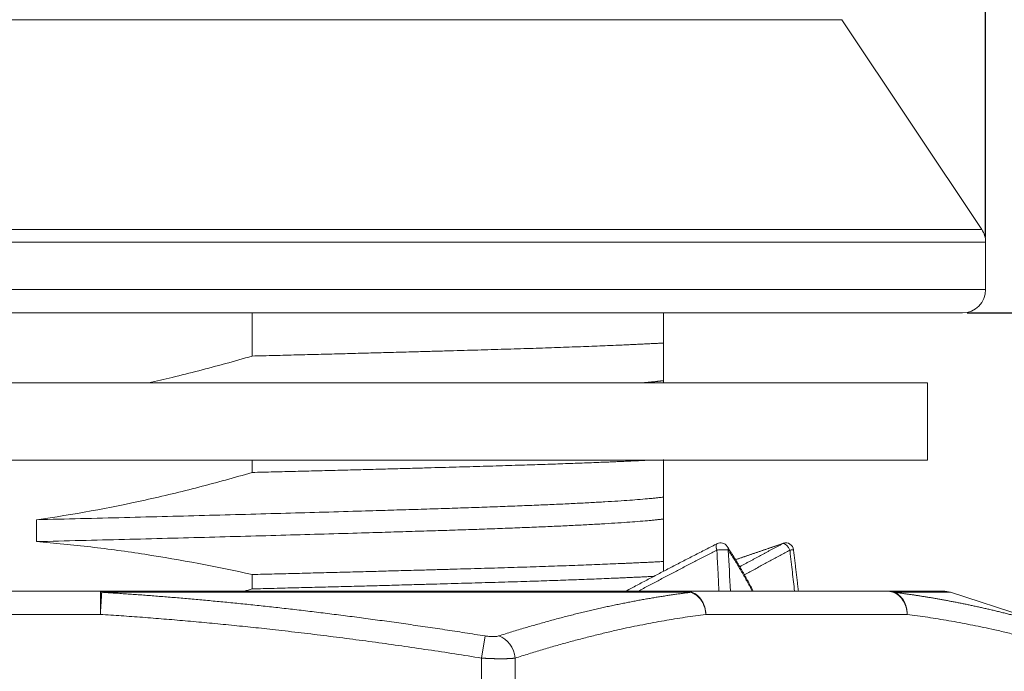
# Model space of a CAD drawing. Header units: millimetres. Extents: x 1891 to 2149, y 1634 to 1816.
# Tile 12 of 22: x 1979.07 to 1991.75, y 1775.14 to 1783.53. Entities that reach past the tile are written whole.
import ezdxf

# ---------------------------------------------------------------- set-up
doc = ezdxf.new("R2010")
doc.units = ezdxf.units.MM
doc.layers.get('Defpoints').update_dxf_attribs({"lineweight": 18})
doc.layers.add('20', color=7, linetype='Continuous', lineweight=18)
doc.styles.get("Standard").update_dxf_attribs({"font": 'arial.ttf'})
doc.dimstyles.get("Standard").update_dxf_attribs({"dimtxt": 0.18, "dimasz": 0.18, "dimexe": 0.18, "dimexo": 0.0625, "dimgap": 0.09, "dimtad": 0, "dimtih": 1, "dimtoh": 1, "dimdec": 4, "dimzin": 0, "dimdsep": 46, "dimtxsty": 'Standard', "dimcen": 0.09, "dimadec": 0, "dimazin": 0, "dimtfac": 1, "dimtdec": 4, "dimtofl": 0, "dimtmove": 0, "dimatfit": 3, "dimfxl": 1, "dimtolj": 1, "dimtzin": 0, "dimarcsym": 0})

# ---------------------------------------------------------------- blocks, each defined once
blk = doc.blocks.new('*D2')
at = {"color": 0, "lineweight": -2, "transparency": 16777216}
for p, q in [((2003.912, 1785.757), (2003.912, 1787.757)), ((1989.307, 1783.757), (2004.092, 1783.757)), ((1991.275, 1779.757), (2004.092, 1779.757)), ((2003.912, 1777.757), (2003.912, 1775.757))]:
    blk.add_line(p, q, dxfattribs=at)
at = {"color": 0, "transparency": 16777216}
for points in [[(2003.578, 1785.757), (2004.245, 1785.757), (2003.912, 1783.757)], [(2003.578, 1777.757), (2004.245, 1777.757), (2003.912, 1779.757)]]:
    blk.add_solid(points, dxfattribs=at)
at = {"layer": 'Defpoints', "color": 0, "transparency": 16777216}
for p in [(1989.245, 1783.757), (2003.912, 1783.757), (1991.212, 1779.757)]:
    blk.add_point(p, dxfattribs=at)
at = {"color": 0, "lineweight": 18, "transparency": 16777216, "insert": (2003.912, 1781.757), "char_height": 3, "attachment_point": 5}
blk.add_mtext('\\A1;4', dxfattribs=at)
blk = doc.blocks.new('*D3')
at = {"color": 0, "lineweight": -2, "transparency": 16777216}
for p, q in [((1996.88, 1779.757), (2008.666, 1779.757)), ((2008.486, 1777.757), (2008.486, 1772.562)), ((2008.486, 1763.757), (2008.486, 1769.318)), ((1986.825, 1761.757), (2008.666, 1761.757))]:
    blk.add_line(p, q, dxfattribs=at)
at = {"color": 0, "transparency": 16777216}
for points in [[(2008.153, 1777.757), (2008.819, 1777.757), (2008.486, 1779.757)], [(2008.153, 1763.757), (2008.819, 1763.757), (2008.486, 1761.757)]]:
    blk.add_solid(points, dxfattribs=at)
at = {"layer": 'Defpoints', "color": 0, "transparency": 16777216}
for p in [(1996.817, 1779.757), (2008.486, 1779.757), (1986.762, 1761.757)]:
    blk.add_point(p, dxfattribs=at)
at = {"color": 0, "lineweight": 18, "transparency": 16777216, "insert": (2008.486, 1770.94), "char_height": 3, "attachment_point": 5}
blk.add_mtext('\\A1;18', dxfattribs=at)
blk = doc.blocks.new('*D13')
at = {"color": 0, "lineweight": -2, "transparency": 16777216}
for p, q in [((1963.512, 1780.729), (1963.512, 1805.655)), ((1991.512, 1780.729), (1991.512, 1805.655)), ((1965.512, 1805.475), (1973.899, 1805.475)), ((1989.512, 1805.475), (1981.126, 1805.475))]:
    blk.add_line(p, q, dxfattribs=at)
at = {"color": 0, "transparency": 16777216}
for points in [[(1965.512, 1805.808), (1965.512, 1805.142), (1963.512, 1805.475)], [(1989.512, 1805.808), (1989.512, 1805.142), (1991.512, 1805.475)]]:
    blk.add_solid(points, dxfattribs=at)
at = {"layer": 'Defpoints', "color": 0, "transparency": 16777216}
for p in [(1963.512, 1805.475), (1963.512, 1780.666), (1991.512, 1780.666)]:
    blk.add_point(p, dxfattribs=at)
at = {"color": 0, "lineweight": 18, "transparency": 16777216, "insert": (1977.512, 1805.475), "char_height": 3, "attachment_point": 5}
blk.add_mtext('\\A1;φ28', dxfattribs=at)

msp = doc.modelspace()

# ---------------------------------------------------------------- linework, layer by layer
at = {"layer": '20', "color": 7}
for p, q in [((1989.66089, 1783.53445), (1965.36403, 1783.53445)), ((1991.46208, 1780.83268), (1989.66089, 1783.53445)), ((1991.46208, 1780.83268), (1963.56285, 1780.83268)), ((1963.51246, 1780.66627), (1991.51246, 1780.66627)), ((1991.51246, 1780.0571), (1991.51246, 1780.66627)), ((1963.51246, 1780.0571), (1991.51246, 1780.0571)), ((1963.81246, 1779.7571), (1991.21246, 1779.7571)), ((1982.06219, 1779.20074), (1982.06219, 1779.7571)), ((1987.36246, 1779.36864), (1987.36246, 1779.7571)), ((1964.26246, 1778.8571), (1990.76246, 1778.8571)), ((1990.76246, 1777.8571), (1990.76246, 1778.8571)), ((1964.26246, 1777.8571), (1990.76246, 1777.8571)), ((1982.06219, 1777.70074), (1982.06219, 1777.8571)), ((1987.36246, 1776.42712), (1987.36246, 1776.55365)), ((1982.06219, 1776.20074), (1982.06219, 1776.38575)), ((1980.10655, 1776.17178), (1974.91837, 1776.17178)), ((1987.71679, 1776.1571), (1980.12443, 1776.1571)), ((1990.24104, 1776.17178), (1987.64695, 1776.17178)), ((1990.32876, 1776.1571), (1991.05765, 1776.1571)), ((1992.81815, 1775.58508), (1991.05765, 1776.1571)), ((1980.10655, 1775.87178), (1974.91837, 1775.87178)), ((1985.01801, 1775.30897), (1985.06384, 1775.59429)), ((1985.01801, 1772.23459), (1985.01801, 1775.30897)), ((1985.45103, 1775.30897), (1985.45103, 1772.23459))]:
    msp.add_line(p, q, dxfattribs=at)
for centre, radius, start, end in [((1991.21246, 1780.66627), 0.3, 0, 33.690068), ((1991.21246, 1780.0571), 0.3, 270, 0), ((1988.09789, 1776.6939), 0.1, 33.303417, 116.938813), ((1988.9381, 1776.6939), 0.1, 6.780229, 108.911481), ((1990.96495, 1775.87178), 0.3, 72.000142, 90)]:
    msp.add_arc(centre, radius, start, end, dxfattribs=at)
msp.add_ellipse((1985.19122, 1775.30897), major_axis=(-0.09175, 0.28563), ratio=0.85506806, start_param=4.44434503, end_param=5.74317061, dxfattribs=at)
for points, weights, knots in [([(1987.36246, 1779.36864), (1986.55171, 1779.32502), (1985.18457, 1779.28469), (1983.81742, 1779.24436), (1982.06219, 1779.20074)], [0.962324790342, 0.965767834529, 1, 0.965767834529, 0.962324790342], [0, 0, 0, 0.5, 0.5, 1, 1, 1]), ([(1987.13653, 1777.85709), (1986.36542, 1777.81952), (1985.18457, 1777.78469), (1983.81742, 1777.74436), (1982.06219, 1777.70074)], [0.963773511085, 0.970293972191, 1, 0.965767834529, 0.962324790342], [0, 0, 0, 0.46460537, 0.46460537, 1, 1, 1]), ([(1987.36246, 1777.38389), (1986.80717, 1777.30887), (1984.58924, 1777.23794), (1982.37131, 1777.167), (1979.28423, 1777.09199)], [0.973113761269, 0.941317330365, 1, 0.941317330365, 0.973113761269], [0, 0, 0, 0.5, 0.5, 1, 1, 1]), ([(1987.36246, 1777.10173), (1986.80717, 1777.02672), (1984.58924, 1776.95578), (1982.37131, 1776.88485), (1979.28423, 1776.80983)], [0.973113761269, 0.941317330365, 1, 0.941317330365, 0.973113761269], [0, 0, 0, 0.5, 0.5, 1, 1, 1]), ([(1982.06219, 1776.38575), (1983.81742, 1776.42937), (1985.18457, 1776.4697), (1986.55171, 1776.51003), (1987.36246, 1776.55365)], [0.962324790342, 0.965767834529, 1, 0.965767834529, 0.962324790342], [0, 0, 0, 0.5, 0.5, 1, 1, 1]), ([(1987.24535, 1776.36251), (1986.45274, 1776.3221), (1985.18457, 1776.28469), (1983.81742, 1776.24436), (1982.06219, 1776.20074)], [0.962958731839, 0.968167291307, 1, 0.965767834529, 0.962324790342], [0, 0, 0, 0.48184015, 0.48184015, 1, 1, 1])]:
    msp.add_rational_spline(points, weights, degree=2, knots=knots, dxfattribs=at)
for points, knots in [([(1987.36246, 1778.88389), (1987.36246, 1778.90531), (1987.36246, 1778.93189), (1987.36246, 1778.99479), (1987.36246, 1779.03113), (1987.36246, 1779.11291), (1987.36246, 1779.15833), (1987.36246, 1779.25747), (1987.36246, 1779.31118), (1987.36246, 1779.36864)], [0, 0, 0, 0, 0.25, 0.25, 0.5, 0.5, 0.75, 0.75, 1, 1, 1, 1]), ([(1982.06219, 1779.20074), (1981.83444, 1779.13405), (1981.6058, 1779.07081), (1981.26132, 1778.9817), (1981.14624, 1778.95295), (1980.93022, 1778.901), (1980.82932, 1778.87756), (1980.72828, 1778.85493)], [0, 0, 0, 0, 0.51641207, 0.51641207, 0.7746181, 0.7746181, 1, 1, 1, 1]), ([(1987.36246, 1777.38389), (1987.36246, 1777.40531), (1987.36246, 1777.43189), (1987.36246, 1777.49479), (1987.36246, 1777.53113), (1987.36246, 1777.61291), (1987.36246, 1777.65833), (1987.36246, 1777.75747), (1987.36246, 1777.81118), (1987.36246, 1777.86864)], [0, 0, 0, 0, 0.25, 0.25, 0.5, 0.5, 0.75, 0.75, 1, 1, 1, 1]), ([(1982.06219, 1777.70074), (1981.83444, 1777.63405), (1981.60579, 1777.57081), (1981.26129, 1777.48169), (1981.14621, 1777.45294), (1980.91551, 1777.39747), (1980.79988, 1777.37073), (1980.22087, 1777.24248), (1979.75444, 1777.15711), (1979.28423, 1777.09199)], [0, 0, 0, 0, 0.25, 0.25, 0.375, 0.375, 0.5, 0.5, 1, 1, 1, 1]), ([(1987.36246, 1776.55365), (1987.36246, 1776.61364), (1987.36246, 1776.67052), (1987.36246, 1776.77739), (1987.36246, 1776.82739), (1987.36246, 1776.96587), (1987.36246, 1777.04278), (1987.36246, 1777.10173)], [0, 0, 0, 0, 0.25, 0.25, 0.5, 0.5, 1, 1, 1, 1]), ([(1979.28423, 1776.80983), (1979.51795, 1776.79145), (1979.75113, 1776.76849), (1980.21651, 1776.71388), (1980.44873, 1776.68221), (1981.14375, 1776.57497), (1981.60444, 1776.48719), (1982.06219, 1776.38575)], [0, 0, 0, 0, 0.25, 0.25, 0.5, 0.5, 1, 1, 1, 1]), ([(1988.04077, 1776.76432), (1988.04243, 1776.77261), (1988.04591, 1776.77859), (1988.05123, 1776.7823), (1988.05191, 1776.78271), (1988.05262, 1776.78307)], [0, 0, 0, 0, 0.87445396, 0.87445396, 1, 1, 1, 1]), ([(1988.18145, 1776.74883), (1988.18302, 1776.74644), (1988.18446, 1776.74401), (1988.18933, 1776.73485), (1988.19193, 1776.7279), (1988.19541, 1776.71414), (1988.19628, 1776.70732), (1988.19646, 1776.70078)], [0, 0, 0, 0, 0.15611988, 0.15611988, 0.57805994, 0.57805994, 1, 1, 1, 1]), ([(1988.92399, 1776.79394), (1988.85538, 1776.77055), (1988.70547, 1776.71937), (1988.49348, 1776.64679), (1988.35, 1776.59753), (1988.28811, 1776.57626)], [0, 0, 0, 0, 0.32507924, 0.7092635, 1, 1, 1, 1]), ([(1988.89714, 1776.78432), (1988.90064, 1776.78659), (1988.9046, 1776.78839), (1988.91038, 1776.78983), (1988.91182, 1776.79011), (1988.91331, 1776.7903)], [0, 0, 0, 0, 0.75787587, 0.75787587, 1, 1, 1, 1]), ([(1988.89714, 1776.78432), (1988.90389, 1776.78582), (1988.91177, 1776.78482), (1988.92853, 1776.77796), (1988.93741, 1776.77211), (1988.94606, 1776.76431)], [0, 0, 0, 0, 0.5, 0.5, 1, 1, 1, 1]), ([(1988.94606, 1776.76431), (1988.95473, 1776.75652), (1988.96316, 1776.74677), (1988.97824, 1776.72495), (1988.98488, 1776.71288), (1988.99007, 1776.70062)], [0, 0, 0, 0, 0.5, 0.5, 1, 1, 1, 1]), ([(1988.05012, 1776.70062), (1988.02765, 1776.68909), (1987.98267, 1776.66602), (1987.91529, 1776.63135), (1987.84789, 1776.59658), (1987.78048, 1776.56171), (1987.71305, 1776.52674), (1987.64562, 1776.49168), (1987.57818, 1776.45652), (1987.51073, 1776.42126), (1987.44326, 1776.38591), (1987.37579, 1776.35046), (1987.3083, 1776.31491), (1987.2408, 1776.27927), (1987.17329, 1776.24353), (1987.10577, 1776.20769), (1987.06081, 1776.18376), (1987.03831, 1776.17178)], [0, 0, 0, 0, 0.06570327, 0.13154125, 0.19751465, 0.26362415, 0.32987043, 0.39625418, 0.46277605, 0.52943669, 0.59623676, 0.66317688, 0.7302577, 0.79747981, 0.86484383, 0.93235037, 1, 1, 1, 1]), ([(1988.19646, 1776.70078), (1988.19536, 1776.70144), (1988.1935, 1776.70208), (1988.18795, 1776.70326), (1988.18424, 1776.7038), (1988.17491, 1776.70471), (1988.16927, 1776.70507), (1988.15637, 1776.70555), (1988.14911, 1776.70567), (1988.13361, 1776.70565), (1988.12539, 1776.7055), (1988.10883, 1776.70497), (1988.1005, 1776.70458), (1988.08449, 1776.70365), (1988.07681, 1776.7031), (1988.06258, 1776.70191), (1988.05602, 1776.70127), (1988.05012, 1776.70062)], [0, 0, 0, 0, 0.125, 0.125, 0.25, 0.25, 0.375, 0.375, 0.5, 0.5, 0.625, 0.625, 0.75, 0.75, 0.875, 0.875, 1, 1, 1, 1]), ([(1988.05012, 1776.70062), (1988.05072, 1776.6883), (1988.05605, 1776.57999), (1988.06473, 1776.40371), (1988.07282, 1776.23974), (1988.07617, 1776.17178)], [0, 0, 0, 0, 0.06986011, 0.6144601, 1, 1, 1, 1]), ([(1988.50619, 1776.17178), (1988.4999, 1776.18376), (1988.48733, 1776.20772), (1988.46814, 1776.24355), (1988.44873, 1776.27929), (1988.42907, 1776.31493), (1988.40916, 1776.35048), (1988.38901, 1776.38593), (1988.36861, 1776.42129), (1988.34796, 1776.45656), (1988.32706, 1776.49173), (1988.30592, 1776.52681), (1988.28453, 1776.5618), (1988.2629, 1776.59669), (1988.24101, 1776.63148), (1988.21889, 1776.66619), (1988.20394, 1776.68925), (1988.19646, 1776.70078)], [0, 0, 0, 0, 0.06674275, 0.13347365, 0.20019294, 0.26690081, 0.33359749, 0.4002832, 0.46695818, 0.53362264, 0.60027684, 0.666921, 0.73355537, 0.80018021, 0.86679575, 0.93340226, 1, 1, 1, 1]), ([(1988.99007, 1776.70062), (1988.96897, 1776.6891), (1988.92672, 1776.66603), (1988.86311, 1776.63135), (1988.79925, 1776.59658), (1988.73513, 1776.56172), (1988.67074, 1776.52675), (1988.6061, 1776.49169), (1988.5412, 1776.45653), (1988.47603, 1776.42128), (1988.43109, 1776.39699), (1988.40788, 1776.38446), (1988.40651, 1776.38372)], [0, 0, 0, 0, 0.10941958, 0.21906475, 0.32893666, 0.43903651, 0.54936543, 0.65992456, 0.77071503, 0.88173793, 0.99299436, 1, 1, 1, 1]), ([(1989.0374, 1776.70564), (1989.03741, 1776.70566), (1989.03732, 1776.70567), (1989.03655, 1776.70565), (1989.03483, 1776.7055), (1989.02943, 1776.70497), (1989.02576, 1776.70459), (1989.01709, 1776.70365), (1989.01209, 1776.7031), (1989.00142, 1776.70191), (1988.99577, 1776.70127), (1988.99007, 1776.70062)], [0, 0, 0, 0, 0.06429792, 0.06429792, 0.29822344, 0.29822344, 0.53214896, 0.53214896, 0.76607448, 0.76607448, 1, 1, 1, 1]), ([(1988.99007, 1776.70062), (1988.99067, 1776.69538), (1989.00155, 1776.60006), (1989.02167, 1776.42378), (1989.0412, 1776.25274), (1989.05045, 1776.17178)], [0, 0, 0, 0, 0.02972666, 0.54072744, 1, 1, 1, 1]), ([(1980.12443, 1776.1571), (1980.12389, 1776.15798), (1980.12283, 1776.15971), (1980.12124, 1776.16197), (1980.1197, 1776.16396), (1980.11819, 1776.16567), (1980.11672, 1776.16713), (1980.1153, 1776.16835), (1980.11392, 1776.16936), (1980.11258, 1776.17017), (1980.11129, 1776.17079), (1980.11004, 1776.17125), (1980.10884, 1776.17156), (1980.10768, 1776.17175), (1980.10692, 1776.17177), (1980.10655, 1776.17178)], [0, 0, 0, 0, 0.09307374, 0.18335249, 0.27085635, 0.35560949, 0.43763962, 0.51697751, 0.59365657, 0.66771243, 0.73918252, 0.80810579, 0.87452234, 0.93847319, 1, 1, 1, 1]), ([(1980.10655, 1775.87178), (1980.10655, 1775.90333), (1980.10655, 1775.93488), (1980.10655, 1775.99488), (1980.10655, 1776.02331), (1980.10655, 1776.07426), (1980.10655, 1776.09677), (1980.10655, 1776.13366), (1980.10655, 1776.14802), (1980.10655, 1776.15761)], [0, 0, 0, 0, 0.25, 0.25, 0.5, 0.5, 0.75, 0.75, 1, 1, 1, 1]), ([(1985.06384, 1775.59429), (1985.0201, 1775.60125), (1984.933, 1775.61512), (1984.80283, 1775.6355), (1984.6737, 1775.65546), (1984.54562, 1775.67498), (1984.41858, 1775.69407), (1984.29259, 1775.71273), (1984.16765, 1775.73096), (1984.04375, 1775.74877), (1983.92091, 1775.76616), (1983.79912, 1775.78313), (1983.67837, 1775.79969), (1983.55869, 1775.81585), (1983.44005, 1775.83161), (1983.32248, 1775.84696), (1983.20596, 1775.86192), (1983.0905, 1775.87649), (1982.9761, 1775.89068), (1982.86276, 1775.90448), (1982.75048, 1775.91791), (1982.63927, 1775.93097), (1982.52912, 1775.94366), (1982.42003, 1775.95599), (1982.31202, 1775.96796), (1982.20507, 1775.97958), (1982.09919, 1775.99085), (1981.99439, 1776.00179), (1981.89065, 1776.01238), (1981.78799, 1776.02265), (1981.6864, 1776.03259), (1981.58589, 1776.0422), (1981.48646, 1776.05151), (1981.3881, 1776.0605), (1981.29082, 1776.06919), (1981.19462, 1776.07759), (1981.0995, 1776.08569), (1981.00546, 1776.0935), (1980.91251, 1776.10103), (1980.82064, 1776.10829), (1980.72985, 1776.11528), (1980.64015, 1776.122), (1980.55154, 1776.12846), (1980.46401, 1776.13467), (1980.37757, 1776.14064), (1980.29222, 1776.14636), (1980.20797, 1776.15185), (1980.15215, 1776.15536), (1980.12443, 1776.1571)], [0, 0, 0, 0, 0.02671342, 0.05320615, 0.07947816, 0.1055294, 0.13135986, 0.15696951, 0.18235832, 0.20752628, 0.23247335, 0.25719954, 0.28170479, 0.3059891, 0.33005242, 0.35389473, 0.37751601, 0.40091624, 0.4240954, 0.44705344, 0.46979033, 0.49230606, 0.51460059, 0.53667391, 0.558526, 0.58015682, 0.60156635, 0.62275454, 0.64372137, 0.66446681, 0.68499083, 0.70529343, 0.72537457, 0.74523424, 0.7648724, 0.78428902, 0.80348408, 0.82245754, 0.84120939, 0.8597396, 0.87804815, 0.89613503, 0.91400022, 0.93164369, 0.94906543, 0.96626541, 0.98324361, 1, 1, 1, 1]), ([(1987.71679, 1776.1571), (1987.69849, 1776.1548), (1987.66157, 1776.15016), (1987.60572, 1776.14279), (1987.54892, 1776.13502), (1987.49117, 1776.12682), (1987.43248, 1776.11818), (1987.37284, 1776.1091), (1987.31226, 1776.09954), (1987.25074, 1776.08951), (1987.18827, 1776.07899), (1987.12487, 1776.06796), (1987.06052, 1776.05642), (1986.99523, 1776.04434), (1986.92901, 1776.03173), (1986.86186, 1776.01856), (1986.79376, 1776.00483), (1986.72474, 1775.99052), (1986.65478, 1775.97562), (1986.5839, 1775.96011), (1986.51208, 1775.944), (1986.43933, 1775.92725), (1986.36566, 1775.90988), (1986.29107, 1775.89185), (1986.21555, 1775.87317), (1986.13911, 1775.85383), (1986.06174, 1775.8338), (1985.98346, 1775.81309), (1985.90426, 1775.79168), (1985.82414, 1775.76956), (1985.74311, 1775.74673), (1985.66117, 1775.72318), (1985.57831, 1775.69889), (1985.49454, 1775.67386), (1985.40986, 1775.64808), (1985.32427, 1775.62158), (1985.26693, 1775.60342), (1985.2381, 1775.59429)], [0, 0, 0, 0, 0.02207268, 0.04452822, 0.06736657, 0.09058768, 0.11419152, 0.13817804, 0.16254719, 0.18729894, 0.21243321, 0.23794996, 0.26384911, 0.2901306, 0.31679439, 0.34384044, 0.37126869, 0.39907908, 0.42727153, 0.45584597, 0.48480234, 0.5141406, 0.5438607, 0.57396257, 0.60444613, 0.6353113, 0.66655803, 0.69818629, 0.73019604, 0.76258722, 0.79535978, 0.82851364, 0.86204874, 0.89596501, 0.93026237, 0.96494074, 1, 1, 1, 1]), ([(1987.64695, 1776.17178), (1987.64911, 1776.17176), (1987.65356, 1776.17171), (1987.66039, 1776.17129), (1987.66757, 1776.17059), (1987.67507, 1776.16951), (1987.68288, 1776.16803), (1987.69099, 1776.16611), (1987.69937, 1776.16367), (1987.70803, 1776.16072), (1987.71383, 1776.15832), (1987.71679, 1776.1571)], [0, 0, 0, 0, 0.09137644, 0.18767948, 0.28891538, 0.39508791, 0.50619871, 0.62224763, 0.74323299, 0.8691518, 1, 1, 1, 1]), ([(1987.72587, 1776.15761), (1987.7519, 1776.14802), (1987.77661, 1776.13366), (1987.82096, 1776.09677), (1987.84059, 1776.07426), (1987.87284, 1776.02331), (1987.88545, 1775.99488), (1987.90241, 1775.93488), (1987.90676, 1775.90333), (1987.90676, 1775.87178)], [0, 0, 0, 0, 0.25, 0.25, 0.5, 0.5, 0.75, 0.75, 1, 1, 1, 1]), ([(1990.96494, 1776.17178), (1990.96485, 1776.17178), (1990.93435, 1776.17178), (1990.79776, 1776.17178), (1990.5709, 1776.17178), (1990.3606, 1776.17178), (1990.24104, 1776.17178)], [0, 0, 0, 0, 0.24942526, 0.49961684, 0.74980842, 1, 1, 1, 1]), ([(1990.30313, 1776.16452), (1990.30146, 1776.16491), (1990.2974, 1776.16583), (1990.29101, 1776.16713), (1990.28403, 1776.16835), (1990.27725, 1776.16936), (1990.27069, 1776.17017), (1990.26435, 1776.17079), (1990.25822, 1776.17125), (1990.2523, 1776.17156), (1990.2466, 1776.17175), (1990.24287, 1776.17177), (1990.24104, 1776.17178)], [0, 0, 0, 0, 0.0820048, 0.19886441, 0.31188869, 0.42112524, 0.52662479, 0.6284407, 0.72662842, 0.82124511, 0.91234918, 1, 1, 1, 1]), ([(1990.32876, 1776.1571), (1990.32612, 1776.15798), (1990.32092, 1776.15971), (1990.31316, 1776.16197), (1990.30724, 1776.16353), (1990.30392, 1776.16433), (1990.30313, 1776.16452)], [0, 0, 0, 0, 0.31227743, 0.61517727, 0.90876695, 1, 1, 1, 1]), ([(1990.50085, 1775.87178), (1990.50085, 1775.90333), (1990.4965, 1775.93488), (1990.47954, 1775.99488), (1990.46693, 1776.02331), (1990.43468, 1776.07426), (1990.41505, 1776.09677), (1990.37071, 1776.13366), (1990.34599, 1776.14802), (1990.31996, 1776.15761)], [0, 0, 0, 0, 0.25, 0.25, 0.5, 0.5, 0.75, 0.75, 1, 1, 1, 1]), ([(1992.78948, 1775.59429), (1992.76771, 1775.60125), (1992.72435, 1775.61512), (1992.65956, 1775.6355), (1992.59529, 1775.65546), (1992.53153, 1775.67498), (1992.46829, 1775.69407), (1992.40557, 1775.71272), (1992.34337, 1775.73095), (1992.28169, 1775.74876), (1992.22053, 1775.76615), (1992.15988, 1775.78313), (1992.09977, 1775.79969), (1992.04017, 1775.81585), (1991.9811, 1775.8316), (1991.92255, 1775.84696), (1991.86452, 1775.86192), (1991.80702, 1775.87649), (1991.75005, 1775.89067), (1991.6936, 1775.90448), (1991.63767, 1775.91791), (1991.58228, 1775.93097), (1991.52741, 1775.94366), (1991.47307, 1775.95598), (1991.41926, 1775.96796), (1991.36598, 1775.97958), (1991.31323, 1775.99085), (1991.26101, 1776.00178), (1991.20932, 1776.01238), (1991.15817, 1776.02264), (1991.10754, 1776.03258), (1991.05745, 1776.0422), (1991.0079, 1776.05151), (1990.95887, 1776.0605), (1990.91039, 1776.06919), (1990.86244, 1776.07758), (1990.81502, 1776.08569), (1990.76814, 1776.0935), (1990.7218, 1776.10103), (1990.67599, 1776.10829), (1990.63072, 1776.11528), (1990.58599, 1776.122), (1990.5418, 1776.12846), (1990.49815, 1776.13467), (1990.45504, 1776.14064), (1990.41247, 1776.14636), (1990.37043, 1776.15185), (1990.34259, 1776.15536), (1990.32876, 1776.1571)], [0, 0, 0, 0, 0.02671274, 0.05320481, 0.07947619, 0.10552683, 0.13135673, 0.15696584, 0.18235415, 0.20752163, 0.23246826, 0.25719403, 0.28169891, 0.30598286, 0.33004586, 0.35388788, 0.3775089, 0.40090891, 0.42408787, 0.44704574, 0.46978249, 0.49229811, 0.51459257, 0.53666585, 0.55851792, 0.58014876, 0.60155833, 0.62274659, 0.64371352, 0.6644591, 0.68498329, 0.70528609, 0.72536747, 0.7452274, 0.76486585, 0.78428279, 0.80347819, 0.82245203, 0.84120429, 0.85973494, 0.87804397, 0.89613135, 0.91399708, 0.93164112, 0.94906346, 0.96626406, 0.98324291, 1, 1, 1, 1]), ([(1985.2381, 1775.59429), (1985.23093, 1775.592), (1985.21477, 1775.58847), (1985.18491, 1775.58574), (1985.15052, 1775.58546), (1985.10977, 1775.58794), (1985.07966, 1775.59176), (1985.06384, 1775.59429)], [0, 0, 0, 0, 0.20435734, 0.38754924, 0.57120167, 0.77340196, 1, 1, 1, 1]), ([(1985.45103, 1775.30897), (1985.44911, 1775.30873), (1985.44528, 1775.30825), (1985.43924, 1775.30758), (1985.43301, 1775.30693), (1985.42655, 1775.30632), (1985.41989, 1775.30573), (1985.41302, 1775.30518), (1985.40594, 1775.30466), (1985.39866, 1775.30417), (1985.39118, 1775.30372), (1985.38351, 1775.30329), (1985.37565, 1775.3029), (1985.36761, 1775.30254), (1985.35938, 1775.30221), (1985.35098, 1775.30191), (1985.3424, 1775.30164), (1985.33366, 1775.3014), (1985.32475, 1775.3012), (1985.31568, 1775.30102), (1985.30646, 1775.30088), (1985.29709, 1775.30077), (1985.28757, 1775.30069), (1985.27792, 1775.30065), (1985.26813, 1775.30063), (1985.2582, 1775.30065), (1985.24816, 1775.30069), (1985.23799, 1775.30077), (1985.22771, 1775.30088), (1985.21732, 1775.30102), (1985.20683, 1775.3012), (1985.19624, 1775.3014), (1985.18555, 1775.30164), (1985.17478, 1775.30191), (1985.16393, 1775.30221), (1985.153, 1775.30254), (1985.142, 1775.3029), (1985.13094, 1775.30329), (1985.11981, 1775.30372), (1985.10864, 1775.30417), (1985.09741, 1775.30466), (1985.08615, 1775.30518), (1985.07485, 1775.30573), (1985.06352, 1775.30632), (1985.05216, 1775.30693), (1985.04079, 1775.30758), (1985.0294, 1775.30825), (1985.02181, 1775.30873), (1985.01801, 1775.30897)], [0, 0, 0, 0, 0.02174968, 0.04349645, 0.06524047, 0.08698193, 0.10872097, 0.13045777, 0.15219249, 0.1739253, 0.19565637, 0.21738586, 0.23911393, 0.26084077, 0.28256652, 0.30429136, 0.32601545, 0.34773896, 0.36946206, 0.39118492, 0.41290769, 0.43463055, 0.45635366, 0.47807719, 0.4998013, 0.52152617, 0.54325196, 0.56497883, 0.58670695, 0.60843649, 0.63016761, 0.65190049, 0.67363528, 0.69537215, 0.71711127, 0.73885281, 0.76059693, 0.78234379, 0.80409357, 0.82584643, 0.84760253, 0.86936204, 0.89112513, 0.91289196, 0.93466269, 0.9564375, 0.97821655, 1, 1, 1, 1])]:
    msp.add_open_spline(points, degree=3, knots=knots, dxfattribs=at)
for points, weights, degree in [([(1987.36246, 1778.88389), (1987.26423, 1778.87062), (1987.10625, 1778.85711)], [0.973113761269, 0.967333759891, 0.964543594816], 2), ([(1988.05012, 1776.70062), (1988.04111, 1776.72511), (1988.03746, 1776.74783), (1988.04077, 1776.76432)], [1.17363218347, 1.05507354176, 0.997230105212, 1.00010187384], 3), ([(1980.12443, 1776.1571), (1980.12185, 1776.11601), (1980.115, 1776.00667), (1980.10655, 1775.87178)], [1.10026508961, 0.96236167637, 0.966711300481, 1.11331396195], 3), ([(1987.90676, 1775.87178), (1987.90253, 1776.00667), (1987.83012, 1776.11601), (1987.71679, 1776.1571)], [1.11331397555, 0.966711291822, 0.962361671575, 1.10026511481], 3), ([(1990.32876, 1776.1571), (1990.43951, 1776.11601), (1990.50508, 1776.00667), (1990.50085, 1775.87178)], [1.10026487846, 0.962361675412, 0.966711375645, 1.11331397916], 3)]:
    msp.add_rational_spline(points, weights, degree=degree, dxfattribs=at)
for points, degree in [([(1987.36246, 1778.8571), (1987.36246, 1778.88389)], 1), ([(1987.36246, 1777.10173), (1987.36246, 1777.38389)], 1), ([(1979.28423, 1777.09199), (1979.28423, 1776.80983)], 1), ([(1988.05905, 1776.78631), (1987.45816, 1776.4811), (1986.87755, 1776.17192)], 2), ([(1988.51795, 1776.17098), (1988.3675, 1776.46744), (1988.18027, 1776.75058)], 2), ([(1988.89714, 1776.78432), (1988.59479, 1776.6812), (1988.2895, 1776.57629)], 2), ([(1988.3436, 1776.48629), (1988.62515, 1776.63713), (1988.89714, 1776.78432)], 2), ([(1988.19646, 1776.70078), (1988.20594, 1776.52445), (1988.21541, 1776.34811), (1988.22488, 1776.17178)], 3), ([(1989.10049, 1776.17178), (1989.03703, 1776.70885)], 1), ([(1980.10655, 1776.15761), (1980.10655, 1776.16698), (1980.10655, 1776.17178), (1980.10655, 1776.17179)], 3), ([(1987.64695, 1776.17178), (1987.404, 1776.17178), (1986.89516, 1776.17178), (1986.06825, 1776.17178), (1985.1833, 1776.17178), (1984.24631, 1776.17178), (1983.26364, 1776.17178), (1982.24196, 1776.17178), (1981.18819, 1776.17178), (1980.46905, 1776.17178), (1980.10655, 1776.17178)], 3), ([(1982.06219, 1776.20074), (1982.02767, 1776.19063), (1981.99313, 1776.1806), (1981.95857, 1776.17065)], 3), ([(1987.64695, 1776.17178), (1987.67368, 1776.17178), (1987.7004, 1776.16698), (1987.72587, 1776.15761)], 3), ([(1990.28993, 1776.16641), (1990.27383, 1776.16997), (1990.25744, 1776.17178), (1990.24104, 1776.17178)], 3), ([(1990.30877, 1776.16348), (1990.28482, 1776.16698)], 1), ([(1990.31996, 1776.15761), (1990.31011, 1776.16123), (1990.30008, 1776.16417), (1990.28993, 1776.16641)], 3), ([(1985.01801, 1775.30897), (1982.41375, 1775.72722), (1980.10655, 1775.87178)], 2), ([(1987.90676, 1775.87178), (1986.75317, 1775.72722), (1985.45103, 1775.30897)], 2), ([(1990.50085, 1775.87178), (1987.90676, 1775.87178)], 1), ([(1992.95658, 1775.30897), (1991.65446, 1775.72722), (1990.50085, 1775.87178)], 2)]:
    msp.add_open_spline(points, degree=degree, dxfattribs=at)

# ---------------------------------------------------------------- dimensions: what is measured, and where the dimension line sits
at = {"color": 3, "lineweight": 18}
dim = msp.add_linear_dim(base=(1963.51246, 1805.47488), p1=(1991.51246, 1780.66627), p2=(1963.51246, 1780.66627), dimstyle='Standard', override={"dimtxt": 3, "dimasz": 2, "dimdec": 0, "dimpost": 'φ<>'}, dxfattribs=at)
dim.commit()
dim.dimension.update_dxf_attribs({"geometry": '*D13', "text_midpoint": (1977.51246, 1805.47488)})
dim = msp.add_linear_dim(base=(2003.9117, 1783.7571), p1=(1991.21246, 1779.7571), p2=(1989.24487, 1783.7571), angle=90, dimstyle='Standard', override={"dimtxt": 3, "dimasz": 2, "dimdec": 0}, dxfattribs=at)
dim.commit()
dim.dimension.update_dxf_attribs({"geometry": '*D2', "text_midpoint": (2003.9117, 1781.7571)})
dim = msp.add_linear_dim(base=(2008.48594, 1779.7571), p1=(1986.76246, 1761.7571), p2=(1996.81742, 1779.7571), angle=90, dimstyle='Standard', override={"dimtxt": 3, "dimasz": 2, "dimdec": 0}, dxfattribs=at)
dim.commit()
dim.dimension.update_dxf_attribs({"geometry": '*D3', "text_midpoint": (2008.48594, 1770.94008), "dimtype": 160})

doc.saveas('drawing.dxf')
